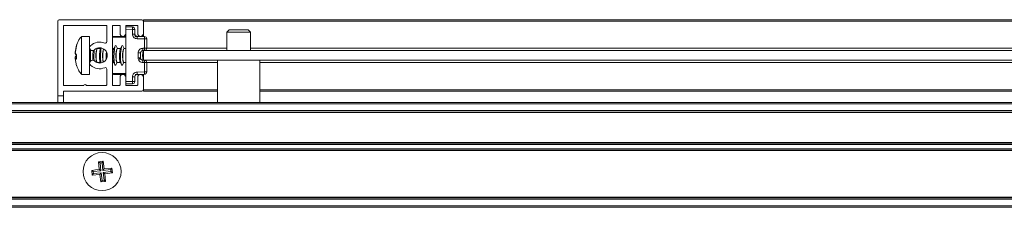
# Model space of a CAD drawing. Header units: millimetres. Extents: x 4007.392 to 4008.192, y 2941.547 to 2942.347.
# Tile 2 of 10: x 4007.777 to 4007.984, y 2941.548 to 2941.588. Entities that reach past the tile are written whole.
import ezdxf

# ---------------------------------------------------------------- set-up
doc = ezdxf.new("R2010")
doc.units = ezdxf.units.MM
doc.layers.add('SANINDUSA', color=3, linetype='Continuous')

msp = doc.modelspace()

# ---------------------------------------------------------------- linework, layer by layer
at = {"layer": 'SANINDUSA', "lineweight": 15}
for p, q in [((4007.784621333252, 2941.571704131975), (4007.784621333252, 2941.58740412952)), ((4007.784921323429, 2941.587704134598), (4007.802321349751, 2941.587704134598)), ((4007.802621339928, 2941.587704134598), (4008.142621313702, 2941.587704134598)), ((4007.802621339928, 2941.587704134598), (4007.802621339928, 2941.58740412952)), ((4008.142621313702, 2941.58740412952), (4007.802621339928, 2941.58740412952)), ((4007.802621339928, 2941.58740412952), (4007.802621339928, 2941.584804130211)), ((4007.785821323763, 2941.586404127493), (4007.785821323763, 2941.574004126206)), ((4007.794821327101, 2941.586504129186), (4007.785921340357, 2941.586504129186)), ((4007.794921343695, 2941.583062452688), (4007.794921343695, 2941.586404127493)), ((4007.796121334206, 2941.586404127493), (4007.796121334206, 2941.574004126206)), ((4007.797621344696, 2941.586504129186), (4007.796221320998, 2941.586504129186)), ((4007.797721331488, 2941.584804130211), (4007.797721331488, 2941.586404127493)), ((4007.798921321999, 2941.586404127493), (4007.798921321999, 2941.584804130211)), ((4007.798921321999, 2941.586204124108), (4007.800330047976, 2941.586179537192)), ((4007.798921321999, 2941.585704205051), (4007.800330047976, 2941.585679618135)), ((4007.798921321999, 2941.574704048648), (4007.798921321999, 2941.585704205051)), ((4007.801321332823, 2941.586504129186), (4007.799021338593, 2941.586504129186)), ((4007.800330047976, 2941.584695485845), (4007.800330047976, 2941.585679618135)), ((4007.800330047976, 2941.585679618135), (4007.80082133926, 2941.585679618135)), ((4007.80082133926, 2941.584695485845), (4007.80082133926, 2941.585679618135)), ((4007.801421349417, 2941.584804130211), (4007.801421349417, 2941.586404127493)), ((4007.802621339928, 2941.584172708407), (4007.802621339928, 2941.584804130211)), ((4007.820621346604, 2941.585604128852), (4007.820121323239, 2941.585104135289)), ((4007.820121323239, 2941.585104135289), (4007.820121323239, 2941.581204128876)), ((4007.825121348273, 2941.585104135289), (4007.820121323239, 2941.585104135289)), ((4007.824621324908, 2941.585604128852), (4007.820621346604, 2941.585604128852)), ((4007.825121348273, 2941.585104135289), (4007.824621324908, 2941.585604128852)), ((4007.825121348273, 2941.581204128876), (4007.825121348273, 2941.585104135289)), ((4007.791311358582, 2941.584204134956), (4007.789587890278, 2941.584204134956)), ((4007.789587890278, 2941.584155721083), (4007.789587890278, 2941.584204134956)), ((4007.789587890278, 2941.576204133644), (4007.789587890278, 2941.584155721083)), ((4007.791311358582, 2941.584155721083), (4007.791311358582, 2941.584204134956)), ((4007.791311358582, 2941.576204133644), (4007.791311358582, 2941.584155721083)), ((4007.798921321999, 2941.58400413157), (4007.796121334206, 2941.58400413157)), ((4007.798921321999, 2941.584204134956), (4007.796321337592, 2941.584204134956)), ((4007.800867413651, 2941.584204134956), (4007.80082133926, 2941.584417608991)), ((4007.802621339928, 2941.584204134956), (4007.800867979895, 2941.584204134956)), ((4007.801312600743, 2941.584195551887), (4007.802830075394, 2941.584169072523)), ((4007.802830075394, 2941.583669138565), (4007.801312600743, 2941.58369563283)), ((4007.802830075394, 2941.581718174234), (4007.802830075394, 2941.583669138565)), ((4007.803321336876, 2941.583669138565), (4007.802830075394, 2941.583669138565)), ((4007.803321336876, 2941.581718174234), (4007.803321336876, 2941.583669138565)), ((4007.788256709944, 2941.580859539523), (4007.788590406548, 2941.582390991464)), ((4007.788256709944, 2941.580823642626), (4007.788590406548, 2941.582386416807)), ((4007.788590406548, 2941.582236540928), (4007.788256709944, 2941.580655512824)), ((4007.788590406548, 2941.582161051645), (4007.788256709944, 2941.580601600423)), ((4007.788256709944, 2941.580655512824), (4007.788590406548, 2941.580350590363)), ((4007.788256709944, 2941.580601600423), (4007.788590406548, 2941.580165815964)), ((4007.788590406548, 2941.582386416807), (4007.788590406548, 2941.582236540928)), ((4007.791312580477, 2941.581842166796), (4007.791311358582, 2941.581864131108)), ((4007.791511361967, 2941.581356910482), (4007.791511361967, 2941.579051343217)), ((4007.792911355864, 2941.581641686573), (4007.792947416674, 2941.581643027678)), ((4007.79297584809, 2941.581664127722), (4007.792943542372, 2941.581731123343)), ((4007.793612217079, 2941.581664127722), (4007.792947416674, 2941.581664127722)), ((4007.792992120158, 2941.581664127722), (4007.792958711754, 2941.581735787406)), ((4007.793677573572, 2941.581783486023), (4007.793578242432, 2941.58160212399)), ((4007.796412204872, 2941.581664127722), (4007.796121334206, 2941.581664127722)), ((4007.796710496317, 2941.582208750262), (4007.796378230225, 2941.58160212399)), ((4007.797175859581, 2941.581664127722), (4007.796915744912, 2941.582203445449)), ((4007.797111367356, 2941.581641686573), (4007.797147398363, 2941.581643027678)), ((4007.797812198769, 2941.581664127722), (4007.797147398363, 2941.581664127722)), ((4007.798110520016, 2941.582208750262), (4007.797778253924, 2941.58160212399)), ((4007.798575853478, 2941.581664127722), (4007.798315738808, 2941.582203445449)), ((4007.798511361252, 2941.581641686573), (4007.798547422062, 2941.581643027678)), ((4007.798921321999, 2941.581664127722), (4007.798547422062, 2941.581664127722)), ((4007.801530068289, 2941.579695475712), (4007.801530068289, 2941.580712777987)), ((4007.802021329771, 2941.580712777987), (4007.802021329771, 2941.579695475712)), ((4007.802512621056, 2941.581712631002), (4007.802830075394, 2941.581718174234)), ((4007.802830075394, 2941.581218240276), (4007.802512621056, 2941.581212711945)), ((4007.802621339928, 2941.581204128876), (4007.802621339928, 2941.581214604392)), ((4007.802621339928, 2941.581204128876), (4008.142621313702, 2941.581204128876)), ((4007.802621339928, 2941.581204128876), (4007.802621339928, 2941.579204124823)), ((4007.802830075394, 2941.581718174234), (4007.803321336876, 2941.581718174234)), ((4007.80332112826, 2941.58170413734), (4007.820121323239, 2941.58170413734)), ((4007.825121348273, 2941.58170413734), (4008.12012133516, 2941.58170413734)), ((4007.788256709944, 2941.579806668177), (4007.788590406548, 2941.580242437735)), ((4007.788256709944, 2941.579752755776), (4007.788590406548, 2941.580057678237)), ((4007.788590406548, 2941.579801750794), (4007.788256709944, 2941.579752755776)), ((4007.788297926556, 2941.579557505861), (4007.788256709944, 2941.579752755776)), ((4007.788590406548, 2941.579651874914), (4007.788256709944, 2941.579584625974)), ((4007.788256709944, 2941.579584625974), (4007.788590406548, 2941.578021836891)), ((4007.788590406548, 2941.579395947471), (4007.788256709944, 2941.579584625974)), ((4007.788256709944, 2941.579548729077), (4007.788590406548, 2941.578017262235)), ((4007.788590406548, 2941.580350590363), (4007.788590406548, 2941.579395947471)), ((4007.788590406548, 2941.580057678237), (4007.788590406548, 2941.580350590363)), ((4007.791311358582, 2941.578544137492), (4007.791312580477, 2941.578566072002)), ((4007.7928784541, 2941.578744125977), (4007.793546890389, 2941.578744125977)), ((4007.792884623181, 2941.578696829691), (4007.792910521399, 2941.578744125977)), ((4007.793499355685, 2941.578811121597), (4007.793591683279, 2941.578613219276)), ((4007.793515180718, 2941.578809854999), (4007.793609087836, 2941.578615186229)), ((4007.795018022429, 2941.580101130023), (4007.795021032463, 2941.580235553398)), ((4007.796121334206, 2941.578744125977), (4007.796346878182, 2941.578744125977)), ((4007.796315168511, 2941.578809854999), (4007.796606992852, 2941.578204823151)), ((4007.796812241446, 2941.578199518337), (4007.797110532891, 2941.578744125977)), ((4007.797078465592, 2941.578744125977), (4007.797746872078, 2941.578744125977)), ((4007.79771519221, 2941.578809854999), (4007.798006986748, 2941.578204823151)), ((4007.798212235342, 2941.578199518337), (4007.798510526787, 2941.578744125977)), ((4007.798478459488, 2941.578744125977), (4007.798921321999, 2941.578744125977)), ((4007.802028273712, 2941.579349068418), (4007.802018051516, 2941.579666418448)), ((4007.802512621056, 2941.579195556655), (4007.802830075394, 2941.579190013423)), ((4007.802830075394, 2941.578690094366), (4007.802512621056, 2941.578695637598)), ((4007.802621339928, 2941.579204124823), (4008.142621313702, 2941.579204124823)), ((4007.802621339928, 2941.579193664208), (4007.802621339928, 2941.579204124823)), ((4007.802830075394, 2941.576739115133), (4007.802830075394, 2941.578690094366)), ((4007.803321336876, 2941.578690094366), (4007.802830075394, 2941.578690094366)), ((4007.818171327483, 2941.57870413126), (4007.80332112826, 2941.57870413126)), ((4007.803321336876, 2941.576739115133), (4007.803321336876, 2941.578690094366)), ((4007.818171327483, 2941.579204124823), (4007.818171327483, 2941.570304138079)), ((4007.827071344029, 2941.570304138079), (4007.827071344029, 2941.579204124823)), ((4008.118171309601, 2941.57870413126), (4007.827071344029, 2941.57870413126)), ((4007.794921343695, 2941.574004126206), (4007.794921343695, 2941.577345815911)), ((4007.796121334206, 2941.57640413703), (4007.798921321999, 2941.57640413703)), ((4007.801312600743, 2941.57671263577), (4007.802830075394, 2941.576739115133)), ((4007.802830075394, 2941.576239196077), (4007.801312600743, 2941.576212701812)), ((4007.802621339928, 2941.575604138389), (4007.802621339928, 2941.576235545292)), ((4007.802830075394, 2941.576739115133), (4007.803321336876, 2941.576739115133)), ((4007.789587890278, 2941.576204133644), (4007.791311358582, 2941.576204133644)), ((4007.796321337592, 2941.576204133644), (4007.798921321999, 2941.576204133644)), ((4007.797721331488, 2941.574004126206), (4007.797721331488, 2941.575604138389)), ((4007.798921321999, 2941.575604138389), (4007.798921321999, 2941.574004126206)), ((4007.798921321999, 2941.574704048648), (4007.800330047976, 2941.574728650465)), ((4007.798921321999, 2941.574204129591), (4007.800330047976, 2941.574228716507)), ((4007.800330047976, 2941.574728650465), (4007.800330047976, 2941.575712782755)), ((4007.800330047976, 2941.574728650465), (4007.80082133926, 2941.574728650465)), ((4007.80082133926, 2941.575712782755), (4007.80082133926, 2941.574728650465)), ((4007.800867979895, 2941.576204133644), (4007.802621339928, 2941.576204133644)), ((4007.801421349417, 2941.574004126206), (4007.801421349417, 2941.575604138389)), ((4007.802621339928, 2941.575604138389), (4007.802621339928, 2941.573004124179)), ((4007.785821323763, 2941.572604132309), (4007.785821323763, 2941.571704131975)), ((4007.785921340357, 2941.573904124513), (4007.790071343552, 2941.573904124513)), ((4007.802321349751, 2941.572704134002), (4007.785921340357, 2941.572704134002)), ((4007.790671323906, 2941.573904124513), (4007.794821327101, 2941.573904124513)), ((4007.796221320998, 2941.573904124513), (4007.797621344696, 2941.573904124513)), ((4007.799021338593, 2941.573904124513), (4007.801321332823, 2941.573904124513)), ((4007.802621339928, 2941.573004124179), (4007.802621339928, 2941.572704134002)), ((4007.802621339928, 2941.573004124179), (4007.818171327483, 2941.573004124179)), ((4007.818171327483, 2941.572704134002), (4007.802621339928, 2941.572704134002)), ((4007.827071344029, 2941.573004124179), (4008.118171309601, 2941.573004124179)), ((4008.118171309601, 2941.572704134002), (4007.827071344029, 2941.572704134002)), ((4007.437731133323, 2941.570304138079), (4008.16773114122, 2941.570304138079)), ((4007.785821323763, 2941.571704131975), (4007.784621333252, 2941.571704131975)), ((4007.784621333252, 2941.570304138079), (4007.784621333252, 2941.571704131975)), ((4007.785821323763, 2941.571704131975), (4007.785821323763, 2941.570304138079)), ((4007.437731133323, 2941.570004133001), (4008.16773114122, 2941.570004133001)), ((4008.16773114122, 2941.568604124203), (4007.437731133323, 2941.568604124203)), ((4008.16773114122, 2941.568304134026), (4007.437731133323, 2941.568304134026)), ((4008.16773114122, 2941.568204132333), (4007.437731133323, 2941.568204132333)), ((4007.437731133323, 2941.561904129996), (4008.16773114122, 2941.561904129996)), ((4007.437731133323, 2941.561804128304), (4008.16773114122, 2941.561804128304)), ((4007.437731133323, 2941.561504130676), (4008.16773114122, 2941.561504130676)), ((4008.16773114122, 2941.560604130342), (4007.437731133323, 2941.560604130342)), ((4008.16773114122, 2941.560304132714), (4007.437731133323, 2941.560304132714)), ((4008.16773114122, 2941.560204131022), (4007.437731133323, 2941.560204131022)), ((4007.790473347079, 2941.557788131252), (4007.790457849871, 2941.557788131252)), ((4007.793202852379, 2941.55786651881), (4007.794162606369, 2941.557979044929)), ((4007.793329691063, 2941.556279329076), (4007.793202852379, 2941.55786651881)), ((4007.793510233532, 2941.557623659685), (4007.793202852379, 2941.55786651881)), ((4007.793919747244, 2941.557671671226), (4007.793510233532, 2941.557623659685)), ((4007.793702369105, 2941.555984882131), (4007.793510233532, 2941.557623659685)), ((4007.794162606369, 2941.557979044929), (4007.793919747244, 2941.557671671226)), ((4007.794111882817, 2941.556032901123), (4007.793919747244, 2941.557671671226)), ((4007.794162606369, 2941.557979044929), (4007.794406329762, 2941.556405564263)), ((4007.790058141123, 2941.556804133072), (4007.790060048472, 2941.556804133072)), ((4007.790060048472, 2941.556804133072), (4007.790062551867, 2941.556804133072)), ((4007.791756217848, 2941.556035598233), (4007.793329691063, 2941.556279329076)), ((4007.792063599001, 2941.555792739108), (4007.791756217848, 2941.556035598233)), ((4007.791868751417, 2941.555075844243), (4007.791756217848, 2941.556035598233)), ((4007.793702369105, 2941.555984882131), (4007.792063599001, 2941.555792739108)), ((4007.792063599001, 2941.555792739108), (4007.792111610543, 2941.555383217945)), ((4007.792111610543, 2941.555383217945), (4007.793750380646, 2941.555575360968)), ((4007.793702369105, 2941.555984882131), (4007.793329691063, 2941.556279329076)), ((4007.793455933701, 2941.555202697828), (4007.793750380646, 2941.555575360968)), ((4007.793942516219, 2941.553936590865), (4007.793750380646, 2941.555575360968)), ((4007.794111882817, 2941.556032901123), (4007.794406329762, 2941.556405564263)), ((4007.79575065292, 2941.556225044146), (4007.794111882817, 2941.556032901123)), ((4007.794159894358, 2941.55562337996), (4007.795798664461, 2941.555815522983)), ((4007.794159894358, 2941.55562337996), (4007.794352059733, 2941.553984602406)), ((4007.794159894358, 2941.55562337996), (4007.794532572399, 2941.555328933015)), ((4007.794406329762, 2941.556405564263), (4007.795993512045, 2941.556532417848)), ((4007.796106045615, 2941.555572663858), (4007.794532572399, 2941.555328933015)), ((4007.795993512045, 2941.556532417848), (4007.79575065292, 2941.556225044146)), ((4007.795798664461, 2941.555815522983), (4007.79575065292, 2941.556225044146)), ((4007.795798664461, 2941.555815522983), (4007.796106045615, 2941.555572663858)), ((4007.795993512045, 2941.556532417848), (4007.796106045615, 2941.555572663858)), ((4007.797799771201, 2941.556804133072), (4007.79780412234, 2941.556804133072)), ((4007.790059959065, 2941.554804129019), (4007.790058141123, 2941.554804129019)), ((4007.790062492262, 2941.554804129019), (4007.790059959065, 2941.554804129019)), ((4007.791868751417, 2941.555075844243), (4007.792111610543, 2941.555383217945)), ((4007.793455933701, 2941.555202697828), (4007.791868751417, 2941.555075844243)), ((4007.793699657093, 2941.553629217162), (4007.793455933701, 2941.555202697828)), ((4007.793699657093, 2941.553629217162), (4007.793942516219, 2941.553936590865)), ((4007.794659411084, 2941.553741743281), (4007.793699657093, 2941.553629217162)), ((4007.793942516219, 2941.553936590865), (4007.794352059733, 2941.553984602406)), ((4007.794352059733, 2941.553984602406), (4007.794659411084, 2941.553741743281)), ((4007.794532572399, 2941.555328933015), (4007.794659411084, 2941.553741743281)), ((4007.797404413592, 2941.55382013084), (4007.797388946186, 2941.55382013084)), ((4007.437731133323, 2941.550404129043), (4008.16773114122, 2941.550404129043)), ((4008.16773114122, 2941.550304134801), (4007.437731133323, 2941.550304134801)), ((4008.16773114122, 2941.550004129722), (4007.437731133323, 2941.550004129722)), ((4008.16773114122, 2941.548604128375), (4007.437731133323, 2941.548604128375)), ((4008.16773114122, 2941.548304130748), (4007.437731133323, 2941.548304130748))]:
    msp.add_line(p, q, dxfattribs=at)
at = {"layer": 'SANINDUSA', "lineweight": 15, "flags": 128}
for points in [[(4007.796812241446, 2941.578199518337), (4007.796761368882, 2941.578129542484), (4007.796629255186, 2941.57816451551), (4007.796517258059, 2941.578509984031), (4007.796442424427, 2941.579113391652), (4007.796416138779, 2941.579882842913), (4007.796442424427, 2941.580701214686), (4007.796517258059, 2941.581443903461), (4007.796629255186, 2941.581997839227), (4007.796761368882, 2941.582278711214), (4007.796893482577, 2941.58224375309), (4007.796915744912, 2941.582203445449)], [(4007.798212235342, 2941.578199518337), (4007.798161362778, 2941.578129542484), (4007.798029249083, 2941.57816451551), (4007.797917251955, 2941.578509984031), (4007.797842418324, 2941.579113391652), (4007.797816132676, 2941.579882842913), (4007.797842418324, 2941.580701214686), (4007.797917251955, 2941.581443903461), (4007.798029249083, 2941.581997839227), (4007.798161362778, 2941.582278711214), (4007.798293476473, 2941.58224375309), (4007.798315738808, 2941.582203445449)], [(4007.802021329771, 2941.580246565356), (4007.802042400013, 2941.580701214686), (4007.802057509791, 2941.58090620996)]]:
    msp.add_lwpolyline(points, dxfattribs=at)
at = {"layer": 'SANINDUSA', "lineweight": 15}
msp.add_circle((4007.7939311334, 2941.555804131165), 0.004000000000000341, dxfattribs=at)
for centre, radius, start, end in [((4007.784921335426, 2941.587404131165), 0.0003000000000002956, 90, 180), ((4007.802321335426, 2941.587404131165), 0.0003000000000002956, 0, 90), ((4007.785921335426, 2941.586404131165), 9.999999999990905e-05, 90, 180), ((4007.794821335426, 2941.586404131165), 9.999999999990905e-05, 0, 90), ((4007.796221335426, 2941.586404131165), 9.999999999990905e-05, 90, 180), ((4007.797621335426, 2941.586404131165), 0.0001000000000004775, 0, 90), ((4007.798321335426, 2941.584804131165), 0.0006000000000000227, 180, 0), ((4007.799021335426, 2941.586404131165), 9.999999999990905e-05, 90, 180), ((4007.793197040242, 2941.585929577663), 0.007137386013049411, 357.9930250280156, 2.006974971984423), ((4007.800321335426, 2941.58567961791), 0.0005000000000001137, 0, 88.99999999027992), ((4007.801321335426, 2941.586404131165), 9.999999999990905e-05, 0, 90), ((4007.802021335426, 2941.584804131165), 0.0006000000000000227, 180, 0), ((4007.793421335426, 2941.580204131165), 0.002800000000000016, 67.22602758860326, 133.3417582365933), ((4007.794621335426, 2941.583062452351), 0.0003000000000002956, 247.2260275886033, 0), ((4007.796321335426, 2941.584004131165), 0.0002000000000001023, 90, 180), ((4007.802821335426, 2941.583669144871), 0.0005000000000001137, 0, 88.99999999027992), ((4007.795623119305, 2941.583919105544), 0.007211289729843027, 358.0135422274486, 1.98645777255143), ((4007.791911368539, 2941.581804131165), 0.0005999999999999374, 133.3417582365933, 313.3417582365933), ((4007.803805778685, 2941.579912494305), 0.01159090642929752, 172.8716882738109, 183.9993811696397), ((4007.793421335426, 2941.580204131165), 0.001600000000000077, 226.6582417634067, 133.3417582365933), ((4007.796300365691, 2941.580174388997), 0.003693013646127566, 156.5894340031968, 202.7859087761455), ((4007.80367358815, 2941.579955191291), 0.01006513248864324, 169.6406696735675, 187.5774398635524), ((4007.799141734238, 2941.580077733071), 0.005103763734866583, 163.0376828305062, 194.4306811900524), ((4007.800499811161, 2941.580174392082), 0.003692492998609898, 156.5859883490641, 202.7893544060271), ((4007.801899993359, 2941.580174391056), 0.003692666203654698, 156.5871347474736, 202.7882080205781), ((4007.80965358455, 2941.580016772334), 0.007191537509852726, 170.4203601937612, 186.8030143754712), ((4007.802821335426, 2941.581718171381), 0.0005000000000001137, 271.0000000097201, 0), ((4007.795623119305, 2941.581468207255), 0.007211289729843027, 358.0135422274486, 1.98645777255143), ((4007.791911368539, 2941.578604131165), 0.0006000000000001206, 46.65824176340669, 226.6582417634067), ((4007.802821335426, 2941.578690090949), 0.0005000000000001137, 0, 88.99999999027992), ((4007.795623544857, 2941.578940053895), 0.007210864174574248, 358.0134841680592, 1.986515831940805), ((4007.793421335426, 2941.580204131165), 0.002800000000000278, 226.6582417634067, 292.7739724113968), ((4007.794621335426, 2941.577345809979), 0.0003000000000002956, 0, 112.7739724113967), ((4007.796321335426, 2941.576404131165), 0.0002000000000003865, 180, 270), ((4007.802821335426, 2941.576739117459), 0.0005000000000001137, 271.0000000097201, 0), ((4007.795623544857, 2941.576489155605), 0.007210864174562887, 358.0134841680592, 1.986515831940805), ((4007.798321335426, 2941.575604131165), 0.0006000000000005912, 0, 180), ((4007.793196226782, 2941.574478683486), 0.007138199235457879, 357.9931939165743, 2.006806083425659), ((4007.800321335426, 2941.57472864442), 0.0005000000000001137, 271.0000000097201, 0), ((4007.802021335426, 2941.575604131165), 0.0006000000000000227, 0, 180), ((4007.785921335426, 2941.574004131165), 9.999999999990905e-05, 180, 270), ((4007.785921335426, 2941.572604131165), 9.999999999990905e-05, 90, 180), ((4007.790371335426, 2941.573779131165), 0.0003249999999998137, 22.61986493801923, 157.3801350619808), ((4007.794821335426, 2941.574004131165), 9.999999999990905e-05, 270, 0), ((4007.796221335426, 2941.574004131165), 9.999999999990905e-05, 180, 270), ((4007.797621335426, 2941.574004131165), 9.999999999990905e-05, 270, 0), ((4007.799021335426, 2941.574004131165), 9.999999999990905e-05, 180, 270), ((4007.801321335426, 2941.574004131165), 9.999999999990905e-05, 270, 0), ((4007.802321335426, 2941.573004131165), 0.0003000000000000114, 270, 0)]:
    msp.add_arc(centre, radius, start, end, dxfattribs=at)
for centre, major_axis, ratio, start_param, end_param in [((4007.792916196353, 2941.580204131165), (3.879291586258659e-05, 0.001459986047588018), 0.1645366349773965, 0.1799477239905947, 3.145964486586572), ((4007.794316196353, 2941.580204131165), (3.879291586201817e-05, 0.001459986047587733), 0.1645366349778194, 0.3763882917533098, 2.842093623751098), ((4007.797116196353, 2941.580204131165), (3.879291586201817e-05, 0.001459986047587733), 0.1645366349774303, 0.1799477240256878, 3.145964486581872), ((4007.798516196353, 2941.580204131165), (3.879291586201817e-05, 0.001459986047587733), 0.1645366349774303, 0.1799477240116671, 3.145964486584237), ((4007.802716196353, 2941.580204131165), (3.879291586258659e-05, 0.001459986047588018), 0.1645366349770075, 0.7576957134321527, 2.337831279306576)]:
    msp.add_ellipse(centre, major_axis=major_axis, ratio=ratio, start_param=start_param, end_param=end_param, dxfattribs=at)
for points, knots in [([(4007.801312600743, 2941.58369563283), (4007.801188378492, 2941.583710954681), (4007.800996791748, 2941.583734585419), (4007.800767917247, 2941.583860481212), (4007.800612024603, 2941.583989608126), (4007.800485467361, 2941.584147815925), (4007.800363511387, 2941.584378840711), (4007.800343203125, 2941.584571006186), (4007.800330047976, 2941.584695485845)], [0, 0, 0, 0, 0.239691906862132, 0.3696744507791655, 0.5000165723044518, 0.6300031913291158, 0.7603259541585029, 1, 1, 1, 1]), ([(4007.800330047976, 2941.584695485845), (4007.800362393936, 2941.584695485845), (4007.80042706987, 2941.584695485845), (4007.80051978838, 2941.584695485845), (4007.800606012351, 2941.584695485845), (4007.80065397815, 2941.584695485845), (4007.800677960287, 2941.584695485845)], [0, 0, 0, 0, 0.2500530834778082, 0.4999825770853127, 0.7499992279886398, 1, 1, 1, 1]), ([(4007.800677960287, 2941.584695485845), (4007.800699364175, 2941.584695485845), (4007.800742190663, 2941.584695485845), (4007.800786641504, 2941.584695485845), (4007.800815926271, 2941.584695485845), (4007.80081953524, 2941.584695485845), (4007.80082133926, 2941.584695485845)], [0, 0, 0, 0, 0.249900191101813, 0.5000188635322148, 0.7500737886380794, 0.9999999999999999, 0.9999999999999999, 0.9999999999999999, 0.9999999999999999]), ([(4007.800964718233, 2941.584345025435), (4007.800922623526, 2941.584397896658), (4007.800840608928, 2941.584500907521), (4007.800827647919, 2941.584631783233), (4007.80082133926, 2941.584695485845)], [0, 0, 0, 0, 0.5132587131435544, 0.9999999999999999, 0.9999999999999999, 0.9999999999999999, 0.9999999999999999]), ([(4007.789578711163, 2941.584135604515), (4007.789474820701, 2941.584014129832), (4007.789062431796, 2941.583531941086), (4007.788730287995, 2941.582911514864), (4007.788605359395, 2941.582406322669), (4007.788594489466, 2941.582362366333)], [0, 0, 0, 0, 0.2351584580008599, 0.9334517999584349, 1, 1, 1, 1]), ([(4007.801312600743, 2941.584195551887), (4007.80128026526, 2941.584197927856), (4007.801215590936, 2941.58420268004), (4007.801122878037, 2941.584233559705), (4007.801036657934, 2941.584279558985), (4007.80098870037, 2941.58432320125), (4007.800964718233, 2941.584345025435)], [0, 0, 0, 0, 0.2499989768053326, 0.5000239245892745, 0.7499769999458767, 1, 1, 1, 1]), ([(4007.801316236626, 2941.584049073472), (4007.801316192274, 2941.584070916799), (4007.801316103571, 2941.584114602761), (4007.801315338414, 2941.584160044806), (4007.80131424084, 2941.584189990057), (4007.801313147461, 2941.58419369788), (4007.801312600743, 2941.584195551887)], [0, 0, 0, 0, 0.2500216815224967, 0.5000354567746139, 0.7500048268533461, 0.9999999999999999, 0.9999999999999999, 0.9999999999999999, 0.9999999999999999]), ([(4007.801312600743, 2941.58369563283), (4007.801313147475, 2941.583728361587), (4007.801314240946, 2941.583793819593), (4007.801315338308, 2941.583887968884), (4007.80131610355, 2941.583975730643), (4007.801316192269, 2941.584024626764), (4007.801316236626, 2941.584049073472)], [0, 0, 0, 0, 0.2500019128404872, 0.5000075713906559, 0.7500176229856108, 1, 1, 1, 1]), ([(4007.792043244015, 2941.579177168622), (4007.792040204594, 2941.579196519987), (4007.792021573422, 2941.579315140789), (4007.792008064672, 2941.579603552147), (4007.792000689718, 2941.579999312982), (4007.792009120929, 2941.580416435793), (4007.792035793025, 2941.580868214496), (4007.792069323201, 2941.581114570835), (4007.792085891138, 2941.581236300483)], [0, 0, 0, 0, 0.04175699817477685, 0.255963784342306, 0.4020818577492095, 0.5815816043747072, 0.7932510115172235, 1, 1, 1, 1]), ([(4007.793522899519, 2941.578813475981), (4007.793508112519, 2941.578845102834), (4007.793472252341, 2941.578921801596), (4007.793431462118, 2941.579220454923), (4007.793407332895, 2941.579598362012), (4007.793400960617, 2941.580000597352), (4007.793408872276, 2941.580416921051), (4007.79343677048, 2941.580868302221), (4007.793485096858, 2941.581263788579), (4007.793537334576, 2941.581518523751), (4007.793572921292, 2941.581577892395), (4007.793585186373, 2941.581598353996)], [0, 0, 0, 0, 0.09144277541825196, 0.2217592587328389, 0.3508695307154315, 0.4389401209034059, 0.5471310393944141, 0.6747124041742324, 0.8028392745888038, 0.9320478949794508, 0.9999999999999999, 0.9999999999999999, 0.9999999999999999, 0.9999999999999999]), ([(4007.794821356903, 2941.579445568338), (4007.794816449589, 2941.57951317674), (4007.794804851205, 2941.579672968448), (4007.794801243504, 2941.580003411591), (4007.794809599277, 2941.58041160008), (4007.794825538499, 2941.580739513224), (4007.794843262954, 2941.580882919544), (4007.794845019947, 2941.580897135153)], [0, 0, 0, 0, 0.1604879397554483, 0.3793114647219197, 0.6481263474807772, 0.9651194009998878, 1, 1, 1, 1]), ([(4007.796322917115, 2941.578813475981), (4007.796308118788, 2941.578845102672), (4007.796272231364, 2941.578921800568), (4007.796231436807, 2941.579220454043), (4007.796207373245, 2941.579598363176), (4007.796200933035, 2941.580000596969), (4007.796208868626, 2941.580416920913), (4007.796236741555, 2941.580868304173), (4007.796285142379, 2941.581263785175), (4007.79633730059, 2941.581518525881), (4007.796372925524, 2941.581577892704), (4007.796385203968, 2941.581598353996)], [0, 0, 0, 0, 0.09144359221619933, 0.2217598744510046, 0.3508695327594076, 0.4389401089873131, 0.547130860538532, 0.6747120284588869, 0.8028394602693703, 0.932046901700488, 1, 1, 1, 1]), ([(4007.797722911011, 2941.578813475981), (4007.797708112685, 2941.578845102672), (4007.797672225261, 2941.578921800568), (4007.797631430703, 2941.579220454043), (4007.797607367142, 2941.579598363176), (4007.797600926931, 2941.580000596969), (4007.797608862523, 2941.580416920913), (4007.797636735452, 2941.580868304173), (4007.797685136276, 2941.581263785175), (4007.797737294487, 2941.581518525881), (4007.797772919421, 2941.581577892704), (4007.797785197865, 2941.581598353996)], [0, 0, 0, 0, 0.09144359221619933, 0.2217598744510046, 0.3508695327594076, 0.4389401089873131, 0.547130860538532, 0.6747120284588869, 0.8028394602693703, 0.932046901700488, 1, 1, 1, 1]), ([(4007.801530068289, 2941.580712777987), (4007.801543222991, 2941.580837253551), (4007.80156351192, 2941.581029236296), (4007.80168538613, 2941.581260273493), (4007.801811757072, 2941.581418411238), (4007.801967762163, 2941.581547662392), (4007.802196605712, 2941.581673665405), (4007.802388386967, 2941.581697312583), (4007.802512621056, 2941.581712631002)], [0, 0, 0, 0, 0.2396635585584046, 0.3696409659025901, 0.4999681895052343, 0.6299589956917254, 0.7602909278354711, 1, 1, 1, 1]), ([(4007.801530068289, 2941.580712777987), (4007.801562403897, 2941.580712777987), (4007.801627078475, 2941.580712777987), (4007.801719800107, 2941.580712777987), (4007.801806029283, 2941.580712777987), (4007.801853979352, 2941.580712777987), (4007.801877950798, 2941.580712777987)], [0, 0, 0, 0, 0.2499922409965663, 0.5000104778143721, 0.7500426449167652, 1, 1, 1, 1]), ([(4007.801877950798, 2941.580712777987), (4007.801899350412, 2941.580712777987), (4007.801942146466, 2941.580712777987), (4007.801986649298, 2941.580712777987), (4007.80201591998, 2941.580712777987), (4007.802019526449, 2941.580712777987), (4007.802021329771, 2941.580712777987)], [0, 0, 0, 0, 0.249985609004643, 0.4999341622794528, 0.7499549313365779, 1, 1, 1, 1]), ([(4007.802021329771, 2941.580712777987), (4007.80202763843, 2941.580776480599), (4007.802040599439, 2941.58090735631), (4007.802122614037, 2941.581010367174), (4007.802164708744, 2941.581063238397)], [0, 0, 0, 0, 0.4867412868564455, 0.9999999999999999, 0.9999999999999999, 0.9999999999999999, 0.9999999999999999]), ([(4007.802164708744, 2941.581063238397), (4007.802188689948, 2941.581085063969), (4007.802236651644, 2941.581128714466), (4007.802322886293, 2941.581174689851), (4007.802415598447, 2941.581205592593), (4007.802480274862, 2941.581210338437), (4007.802512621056, 2941.581212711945)], [0, 0, 0, 0, 0.2500065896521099, 0.5000057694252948, 0.7499411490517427, 1, 1, 1, 1]), ([(4007.802512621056, 2941.581712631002), (4007.802513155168, 2941.58167990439), (4007.802514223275, 2941.581614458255), (4007.802515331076, 2941.581520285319), (4007.802516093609, 2941.581432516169), (4007.802516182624, 2941.581383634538), (4007.802516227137, 2941.581359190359)], [0, 0, 0, 0, 0.2499991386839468, 0.4999441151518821, 0.7499376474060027, 1, 1, 1, 1]), ([(4007.802516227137, 2941.581359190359), (4007.802516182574, 2941.581337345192), (4007.802516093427, 2941.581293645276), (4007.802515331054, 2941.581248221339), (4007.802514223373, 2941.581218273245), (4007.802513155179, 2941.581214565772), (4007.802512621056, 2941.581212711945)], [0, 0, 0, 0, 0.2499338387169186, 0.4999772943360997, 0.7499763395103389, 1, 1, 1, 1]), ([(4007.802512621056, 2941.578695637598), (4007.802388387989, 2941.578710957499), (4007.802196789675, 2941.5787345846), (4007.801967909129, 2941.578860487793), (4007.801812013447, 2941.578989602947), (4007.801685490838, 2941.57914783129), (4007.80156353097, 2941.579378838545), (4007.80154322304, 2941.579571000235), (4007.801530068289, 2941.579695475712)], [0, 0, 0, 0, 0.2397107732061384, 0.3696936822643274, 0.5000366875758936, 0.6300116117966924, 0.7603347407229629, 1, 1, 1, 1]), ([(4007.801530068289, 2941.579695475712), (4007.801562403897, 2941.579695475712), (4007.801627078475, 2941.579695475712), (4007.801719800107, 2941.579695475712), (4007.801806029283, 2941.579695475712), (4007.801853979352, 2941.579695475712), (4007.801877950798, 2941.579695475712)], [0, 0, 0, 0, 0.2499922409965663, 0.5000104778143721, 0.7500426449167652, 1, 1, 1, 1]), ([(4007.801829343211, 2941.579317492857), (4007.80181997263, 2941.579422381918), (4007.801810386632, 2941.579529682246), (4007.801808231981, 2941.579660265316), (4007.801808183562, 2941.579663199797)], [0, 0, 0, 0, 0.9775278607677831, 1, 1, 1, 1]), ([(4007.801877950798, 2941.579695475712), (4007.801899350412, 2941.579695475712), (4007.801942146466, 2941.579695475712), (4007.801986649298, 2941.579695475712), (4007.80201591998, 2941.579695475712), (4007.802019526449, 2941.579695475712), (4007.802021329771, 2941.579695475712)], [0, 0, 0, 0, 0.249985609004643, 0.4999341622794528, 0.7499549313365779, 1, 1, 1, 1]), ([(4007.802164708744, 2941.579345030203), (4007.802122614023, 2941.579397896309), (4007.80204059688, 2941.579500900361), (4007.802027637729, 2941.579631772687), (4007.802021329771, 2941.579695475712)], [0, 0, 0, 0, 0.5132429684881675, 1, 1, 1, 1]), ([(4007.802512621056, 2941.579195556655), (4007.802480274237, 2941.57919792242), (4007.802415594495, 2941.579202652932), (4007.802322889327, 2941.579233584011), (4007.802236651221, 2941.57927955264), (4007.802188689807, 2941.579323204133), (4007.802164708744, 2941.579345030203)], [0, 0, 0, 0, 0.250052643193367, 0.499997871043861, 0.7499952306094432, 1, 1, 1, 1]), ([(4007.802516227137, 2941.579049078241), (4007.802516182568, 2941.579070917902), (4007.802516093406, 2941.579114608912), (4007.802515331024, 2941.579160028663), (4007.802514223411, 2941.579189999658), (4007.802513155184, 2941.579193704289), (4007.802512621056, 2941.579195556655)], [0, 0, 0, 0, 0.2499129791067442, 0.4999597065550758, 0.7499730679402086, 1, 1, 1, 1]), ([(4007.802512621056, 2941.578695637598), (4007.80251315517, 2941.578728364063), (4007.802514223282, 2941.578793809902), (4007.802515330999, 2941.578887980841), (4007.802516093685, 2941.578975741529), (4007.802516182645, 2941.579024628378), (4007.802516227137, 2941.579049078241)], [0, 0, 0, 0, 0.2500001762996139, 0.4999461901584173, 0.7499072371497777, 1, 1, 1, 1]), ([(4007.788626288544, 2941.577994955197), (4007.788757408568, 2941.577636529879), (4007.788987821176, 2941.577006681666), (4007.789409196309, 2941.576487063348), (4007.789590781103, 2941.576263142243)], [0, 0, 0, 0, 0.5690661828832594, 1, 1, 1, 1]), ([(4007.800330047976, 2941.575712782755), (4007.800343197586, 2941.575837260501), (4007.800363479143, 2941.576029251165), (4007.800485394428, 2941.576260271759), (4007.800611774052, 2941.576418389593), (4007.800767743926, 2941.576547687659), (4007.800996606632, 2941.576673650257), (4007.801188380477, 2941.576697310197), (4007.801312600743, 2941.57671263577)], [0, 0, 0, 0, 0.239665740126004, 0.3696530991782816, 0.4999740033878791, 0.6299568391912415, 0.7603069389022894, 1, 1, 1, 1]), ([(4007.801312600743, 2941.57671263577), (4007.801313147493, 2941.576679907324), (4007.801314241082, 2941.57661444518), (4007.801315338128, 2941.576520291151), (4007.801316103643, 2941.576432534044), (4007.801316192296, 2941.576383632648), (4007.801316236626, 2941.576359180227)], [0, 0, 0, 0, 0.2499938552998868, 0.5000278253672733, 0.7499962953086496, 1, 1, 1, 1]), ([(4007.801316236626, 2941.576359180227), (4007.801316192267, 2941.576337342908), (4007.801316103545, 2941.576293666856), (4007.801315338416, 2941.576248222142), (4007.801314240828, 2941.576218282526), (4007.801313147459, 2941.576214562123), (4007.801312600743, 2941.576212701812)], [0, 0, 0, 0, 0.2500026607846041, 0.5000215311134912, 0.749995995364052, 1, 1, 1, 1]), ([(4007.800330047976, 2941.575712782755), (4007.800362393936, 2941.575712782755), (4007.80042706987, 2941.575712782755), (4007.80051978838, 2941.575712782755), (4007.800606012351, 2941.575712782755), (4007.80065397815, 2941.575712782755), (4007.800677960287, 2941.575712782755)], [0, 0, 0, 0, 0.2500530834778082, 0.4999825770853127, 0.7499992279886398, 1, 1, 1, 1]), ([(4007.800677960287, 2941.575712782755), (4007.800699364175, 2941.575712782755), (4007.800742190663, 2941.575712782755), (4007.800786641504, 2941.575712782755), (4007.800815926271, 2941.575712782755), (4007.80081953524, 2941.575712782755), (4007.80082133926, 2941.575712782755)], [0, 0, 0, 0, 0.249900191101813, 0.5000188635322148, 0.7500737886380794, 0.9999999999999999, 0.9999999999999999, 0.9999999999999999, 0.9999999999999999]), ([(4007.80082133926, 2941.575712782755), (4007.800827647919, 2941.575776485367), (4007.800840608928, 2941.575907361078), (4007.800922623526, 2941.576010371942), (4007.800964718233, 2941.576063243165)], [0, 0, 0, 0, 0.4867412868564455, 0.9999999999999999, 0.9999999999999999, 0.9999999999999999, 0.9999999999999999]), ([(4007.800964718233, 2941.576063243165), (4007.80098870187, 2941.576085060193), (4007.801036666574, 2941.576128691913), (4007.801122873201, 2941.576174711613), (4007.801215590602, 2941.576205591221), (4007.801280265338, 2941.576210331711), (4007.801312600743, 2941.576212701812)], [0, 0, 0, 0, 0.2500009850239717, 0.4999752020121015, 0.7500027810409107, 1, 1, 1, 1])]:
    msp.add_open_spline(points, degree=3, knots=knots, dxfattribs=at)

doc.saveas('drawing.dxf')
